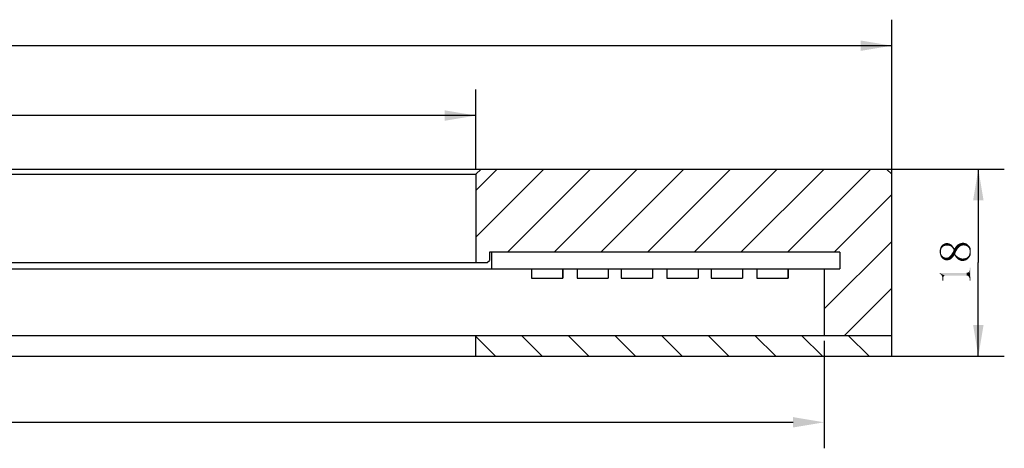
# Model space of a CAD drawing. Header units: millimetres. Extents: x 57 to 255, y 4 to 286.
# Tile 5 of 5: x 156 to 251, y 243 to 284. Entities that reach past the tile are written whole.
import ezdxf

# ---------------------------------------------------------------- set-up
doc = ezdxf.new("R2010")
doc.units = ezdxf.units.MM
doc.header["$LTSCALE"] = 23.1
doc.header["$PDMODE"] = 3
doc.header["$PDSIZE"] = 8
doc.layers.get('0').update_dxf_attribs({"linetype": 'CONTINUOUS'})
doc.layers.get('Defpoints').update_dxf_attribs({"linetype": 'CONTINUOUS'})
doc.layers.add('00_COMPONENTS', color=7, linetype='CONTINUOUS')
doc.layers.add('51__DRAFT_DIMS', color=7, linetype='CONTINUOUS')
doc.styles.get("Standard").update_dxf_attribs({"font": 'simfang.ttf'})
doc.dimstyles.new('DIMSTYLE_1', dxfattribs={"dimtxt": 3, "dimasz": 3, "dimexe": 2.5, "dimexo": 0.5, "dimgap": 0.75, "dimtad": 1, "dimdsep": 46, "dimtxsty": 'STANDARD', "dimblk": '_FILLED', "dimblk1": '_FILLED', "dimblk2": '_FILLED', "dimcen": 0.09, "dimclrt": 3, "dimazin": 2, "dimtp": 0.5, "dimtm": 0.5, "dimtfac": 1, "dimtofl": 0, "dimtmove": 0, "dimatfit": 3, "dimldrblk": '_FILLED', "dimfxl": 1, "dimtolj": 1, "dimarcsym": 0})
doc.dimstyles.new('DIMSTYLE_2', dxfattribs={"dimtxt": 3, "dimasz": 3, "dimexe": 2.5, "dimexo": 0.5, "dimgap": 0.75, "dimtad": 1, "dimdsep": 46, "dimtxsty": 'STANDARD', "dimblk": '_FILLED', "dimblk1": '_FILLED', "dimblk2": '_FILLED', "dimcen": 0.09, "dimclrt": 3, "dimazin": 2, "dimtp": 0.3, "dimtm": 0.3, "dimtfac": 1, "dimtofl": 0, "dimtmove": 0, "dimatfit": 3, "dimldrblk": '_FILLED', "dimfxl": 1, "dimtolj": 1, "dimarcsym": 0})
doc.dimstyles.new('DIMSTYLE_3', dxfattribs={"dimtxt": 3, "dimasz": 3, "dimexe": 2.5, "dimexo": 0.5, "dimgap": 0.75, "dimtad": 1, "dimdsep": 46, "dimtxsty": 'STANDARD', "dimblk": '_FILLED', "dimblk1": '_FILLED', "dimblk2": '_FILLED', "dimcen": 0.09, "dimclrt": 3, "dimazin": 2, "dimtp": 0.2, "dimtm": 0.2, "dimtfac": 1, "dimtofl": 0, "dimtmove": 0, "dimatfit": 3, "dimldrblk": '_FILLED', "dimfxl": 1, "dimtolj": 1, "dimarcsym": 0})

# ---------------------------------------------------------------- blocks, each defined once
blk = doc.blocks.new('_FILLED')
at = {"color": 0, "linetype": 'ByBlock'}
blk.add_solid([(0, 0), (-1, 0.167), (-1, -0.167)], dxfattribs=at)
blk = doc.blocks.new('*D1')
at = {"layer": '51__DRAFT_DIMS', "color": 4}
for p, q in [((60.107, 268.009), (60.107, 283.866)), ((240.107, 268.009), (240.107, 283.866)), ((60.107, 281.366), (150.107, 281.366)), ((240.107, 281.366), (150.107, 281.366))]:
    blk.add_line(p, q, dxfattribs=at)
at = {"layer": '51__DRAFT_DIMS', "color": 4, "xscale": 3, "yscale": 3, "zscale": 3, "rotation": 180}
blk.add_blockref('_FILLED', (60.107, 281.366), dxfattribs=at)
at = {"layer": '51__DRAFT_DIMS', "color": 4, "xscale": 3, "yscale": 3, "zscale": 3}
blk.add_blockref('_FILLED', (240.107, 281.366), dxfattribs=at)
blk = doc.blocks.new('*D2')
at = {"layer": '51__DRAFT_DIMS', "color": 4}
for p, q in [((100.107, 269.509), (100.107, 277.15)), ((200.107, 269.509), (200.107, 277.15)), ((100.107, 274.65), (150.107, 274.65)), ((200.107, 274.65), (150.107, 274.65))]:
    blk.add_line(p, q, dxfattribs=at)
at = {"layer": '51__DRAFT_DIMS', "color": 4, "xscale": 3, "yscale": 3, "zscale": 3, "rotation": 180}
blk.add_blockref('_FILLED', (100.107, 274.65), dxfattribs=at)
at = {"layer": '51__DRAFT_DIMS', "color": 4, "xscale": 3, "yscale": 3, "zscale": 3}
blk.add_blockref('_FILLED', (200.107, 274.65), dxfattribs=at)
blk = doc.blocks.new('*D3')
at = {"layer": '51__DRAFT_DIMS', "color": 4}
for p, q in [((235.457, 269.509), (250.927, 269.509)), ((248.427, 269.509), (248.427, 260.509)), ((248.427, 251.509), (248.427, 260.509)), ((235.457, 251.509), (250.927, 251.509))]:
    blk.add_line(p, q, dxfattribs=at)
at = {"layer": '51__DRAFT_DIMS', "color": 4, "xscale": 3, "yscale": 3, "zscale": 3}
for p, rotation in [((248.427, 269.509), 90), ((248.427, 251.509), 270)]:
    blk.add_blockref('_FILLED', p, dxfattribs=dict(at, rotation=rotation))
blk = doc.blocks.new('*D8')
at = {"layer": '51__DRAFT_DIMS', "color": 0, "lineweight": -2}
for p, q in [((66.607, 253.009), (66.607, 242.663)), ((233.607, 253.009), (233.607, 242.663)), ((69.607, 245.163), (230.607, 245.163))]:
    blk.add_line(p, q, dxfattribs=at)
at = {"layer": 'Defpoints', "color": 0}
for p in [(66.607, 253.509), (233.607, 253.509), (233.607, 245.163)]:
    blk.add_point(p, dxfattribs=at)
at = {"layer": '51__DRAFT_DIMS', "color": 0, "linetype": 'ByBlock', "lineweight": -2, "xscale": 3, "yscale": 3, "zscale": 3, "rotation": 180}
blk.add_blockref('_FILLED', (66.607, 245.163), dxfattribs=at)
at = {"layer": '51__DRAFT_DIMS', "color": 0, "linetype": 'ByBlock', "lineweight": -2, "xscale": 3, "yscale": 3, "zscale": 3}
blk.add_blockref('_FILLED', (233.607, 245.163), dxfattribs=at)
at = {"layer": '51__DRAFT_DIMS', "color": 3, "insert": (150.107, 247.431), "char_height": 3, "attachment_point": 5}
blk.add_mtext('\\A1;167', dxfattribs=at)

msp = doc.modelspace()

# ---------------------------------------------------------------- hatches: boundary and pattern name
h = msp.add_hatch()
h.set_pattern_fill('ANSI31', color=256)
h.paths.add_polyline_path([(66.60728, 253.50886), (66.60728, 259.90886), (65.10697, 259.90886), (65.10728, 261.50886), (98.60728, 261.50886), (98.80728, 261.50886), (98.80728, 260.70886), (99.00728, 260.50886), (100.10728, 260.50886), (100.10728, 269.00886), (99.60728, 269.50886), (60.60728, 269.50886), (60.10728, 269.00886), (60.10728, 253.50886)])
h.paths.add_polyline_path([(240.10728, 253.50886), (240.10728, 269.00886), (239.60728, 269.50886), (200.60728, 269.50886), (200.10728, 269.00886), (200.10728, 260.50886), (201.20728, 260.50886), (201.40728, 260.70886), (201.40728, 261.50886), (201.60728, 261.50886), (235.10728, 261.50886), (235.10705, 259.90886), (233.60728, 259.90886), (233.60728, 253.50886)])
h = msp.add_hatch()
h.set_pattern_fill('ANSI31', color=256, angle=90)
h.paths.add_polyline_path([(66.60728, 253.50886), (60.10728, 253.50886), (60.10728, 251.50886), (100.10728, 251.50886), (100.10728, 253.50886)])
h.paths.add_polyline_path([(200.10728, 251.50886), (240.10728, 251.50886), (240.10728, 253.50886), (233.60728, 253.50886), (200.10728, 253.50886)])

# ---------------------------------------------------------------- linework, layer by layer
at = {"layer": '00_COMPONENTS', "color": 7}
for p, q in [((60.60728, 269.50886), (239.60728, 269.50886)), ((100.10728, 269.00886), (200.10728, 269.00886)), ((200.10728, 269.00886), (200.60728, 269.50886)), ((200.10728, 269.00886), (200.10728, 260.50886)), ((239.60728, 269.50886), (240.10728, 269.00886)), ((240.10728, 251.50886), (240.10728, 269.00886)), ((235.10728, 261.50886), (201.40728, 261.50886)), ((201.40728, 261.50886), (201.40728, 260.70886)), ((201.60728, 261.50886), (201.60728, 259.90886)), ((235.10705, 261.45395), (235.10705, 259.90886)), ((235.10728, 261.50886), (235.10728, 259.90886)), ((99.00728, 260.50886), (201.20728, 260.50886)), ((201.20728, 260.50886), (201.40728, 260.70886)), ((65.10697, 259.90886), (235.10728, 259.90886)), ((205.45113, 259.90886), (205.45113, 259.03406)), ((208.44831, 259.90886), (208.44831, 259.03406)), ((208.45434, 259.90886), (208.45434, 259.03406)), ((209.83462, 259.90886), (209.83462, 259.03406)), ((212.8318, 259.90886), (212.8318, 259.03406)), ((212.83784, 259.90886), (212.83784, 259.03406)), ((214.09442, 259.90886), (214.09442, 259.03406)), ((214.09442, 259.90886), (214.09442, 259.03406)), ((217.0916, 259.90886), (217.0916, 259.03406)), ((217.0916, 259.90886), (217.0916, 259.03406)), ((217.09763, 259.90886), (217.09763, 259.03406)), ((217.09763, 259.90886), (217.09763, 259.03406)), ((218.47791, 259.90886), (218.47791, 259.03406)), ((218.47791, 259.90886), (218.47791, 259.03406)), ((221.47509, 259.90886), (221.47509, 259.03406)), ((221.47509, 259.90886), (221.47509, 259.03406)), ((221.48113, 259.90886), (221.48113, 259.03406)), ((221.48113, 259.90886), (221.48113, 259.03406)), ((222.73771, 259.90886), (222.73771, 259.03406)), ((225.73489, 259.90886), (225.73489, 259.03406)), ((225.74092, 259.90886), (225.74092, 259.03406)), ((227.1212, 259.90886), (227.1212, 259.03406)), ((230.11838, 259.90886), (230.11838, 259.03406)), ((230.12442, 259.90886), (230.12442, 259.03406)), ((233.60728, 259.90886), (233.60728, 253.50886)), ((205.45113, 259.03406), (208.45434, 259.03406)), ((209.83462, 259.03406), (212.83784, 259.03406)), ((214.09442, 259.03406), (217.09763, 259.03406)), ((214.09442, 259.03406), (217.09763, 259.03406)), ((218.47791, 259.03406), (221.48113, 259.03406)), ((218.47791, 259.03406), (221.48113, 259.03406)), ((222.73771, 259.03406), (225.74092, 259.03406)), ((227.1212, 259.03406), (230.12442, 259.03406)), ((60.10728, 253.50886), (240.10728, 253.50886)), ((200.10728, 251.50886), (200.10728, 253.50886)), ((60.10728, 251.50886), (240.10728, 251.50886))]:
    msp.add_line(p, q, dxfattribs=at)
at = {"layer": '51__DRAFT_DIMS', "color": 3}
for points in [[(245.09853, 262.07918), (245.02822, 262.26668), (245.14541, 262.33699)], [(245.14541, 262.33699), (245.21572, 262.12605), (245.09853, 262.07918)], [(245.21572, 262.12605), (245.14541, 262.33699), (245.28603, 262.38386)], [(245.28603, 262.38386), (245.30947, 262.14949), (245.21572, 262.12605)], [(245.42666, 262.14949), (245.30947, 262.14949), (245.28603, 262.38386)], [(245.42666, 262.14949), (245.28603, 262.38386), (245.42666, 262.38386)], [(245.42666, 262.38386), (245.52041, 262.38386), (245.54384, 262.14949)], [(245.42666, 262.38386), (245.54384, 262.14949), (245.42666, 262.14949)], [(245.54384, 262.14949), (245.52041, 262.38386), (245.61416, 262.36043)], [(245.61416, 262.36043), (245.63759, 262.12605), (245.54384, 262.14949)], [(245.70791, 262.10261), (245.63759, 262.12605), (245.61416, 262.36043)], [(245.70791, 262.10261), (245.61416, 262.36043), (245.70791, 262.31355)], [(245.70791, 262.31355), (245.80166, 262.05574), (245.70791, 262.10261)], [(245.80166, 262.05574), (245.70791, 262.31355), (245.80166, 262.26668)], [(246.5751, 261.96199), (246.50478, 262.29011), (246.59853, 262.33699)], [(246.59853, 262.33699), (246.66885, 262.05574), (246.5751, 261.96199)], [(246.66885, 262.05574), (246.59853, 262.33699), (246.71572, 262.38386)], [(246.71572, 262.38386), (246.78603, 262.12605), (246.66885, 262.05574)], [(246.78603, 262.12605), (246.71572, 262.38386), (246.83291, 262.4073)], [(246.83291, 262.4073), (246.87978, 262.14949), (246.78603, 262.12605)], [(246.87978, 262.14949), (246.83291, 262.4073), (246.9501, 262.43074)], [(246.9501, 262.43074), (246.99697, 262.17293), (246.87978, 262.14949)], [(247.11416, 262.14949), (246.99697, 262.17293), (246.9501, 262.43074)], [(247.11416, 262.14949), (246.9501, 262.43074), (247.11416, 262.4073)], [(247.11416, 262.4073), (247.23134, 262.12605), (247.11416, 262.14949)], [(247.23134, 262.12605), (247.11416, 262.4073), (247.25478, 262.36043)], [(247.25478, 262.36043), (247.34853, 262.07918), (247.23134, 262.12605)], [(247.34853, 262.07918), (247.25478, 262.36043), (247.37197, 262.29011)], [(244.72353, 261.39949), (244.7001, 261.58699), (244.72353, 261.75105)], [(244.77041, 261.23543), (244.72353, 261.75105), (244.77041, 261.91511)], [(244.72353, 261.75105), (244.77041, 261.23543), (244.72353, 261.39949)], [(244.81728, 261.0948), (244.77041, 261.91511), (244.81728, 262.05574)], [(244.77041, 261.91511), (244.81728, 261.0948), (244.77041, 261.23543)], [(244.8876, 261.8448), (244.81728, 262.05574), (244.91103, 262.17293)], [(244.81728, 261.0948), (244.81728, 262.05574), (244.84072, 261.42293)], [(244.84072, 261.58699), (244.84072, 261.42293), (244.81728, 262.05574)], [(244.84072, 261.72761), (244.84072, 261.58699), (244.81728, 262.05574)], [(244.8876, 261.8448), (244.84072, 261.72761), (244.81728, 262.05574)], [(244.84072, 261.42293), (244.91103, 260.95418), (244.81728, 261.0948)], [(244.84072, 261.42293), (244.86416, 261.30574), (244.91103, 260.95418)], [(244.91103, 262.17293), (244.93447, 261.93855), (244.8876, 261.8448)], [(245.00478, 262.00886), (244.91103, 262.17293), (245.02822, 262.26668)], [(245.00478, 262.00886), (244.93447, 261.93855), (244.91103, 262.17293)], [(245.02822, 262.26668), (245.09853, 262.07918), (245.00478, 262.00886)], [(245.80166, 262.26668), (245.87197, 261.98543), (245.80166, 262.05574)], [(245.87197, 261.98543), (245.80166, 262.26668), (245.89541, 262.19636)], [(245.89541, 260.93074), (245.82509, 261.2823), (245.89541, 261.42293)], [(245.89541, 262.19636), (245.94228, 261.91511), (245.87197, 261.98543)], [(245.94228, 261.91511), (245.89541, 262.19636), (245.96572, 262.10261)], [(245.98916, 261.02449), (245.89541, 261.42293), (245.98916, 261.56355)], [(245.89541, 261.42293), (245.98916, 261.02449), (245.89541, 260.93074)], [(245.96572, 262.10261), (245.98916, 261.8448), (245.94228, 261.91511)], [(246.05947, 261.72761), (245.98916, 261.8448), (245.96572, 262.10261)], [(246.05947, 261.72761), (245.96572, 262.10261), (246.05947, 261.98543)], [(246.05947, 261.11824), (245.98916, 261.56355), (246.05947, 261.72761)], [(245.98916, 261.56355), (246.05947, 261.11824), (245.98916, 261.02449)], [(246.05947, 261.72761), (246.05947, 261.98543), (246.12978, 261.23543)], [(246.12978, 261.23543), (246.05947, 261.98543), (246.12978, 261.86824)], [(246.05947, 261.72761), (246.12978, 261.23543), (246.05947, 261.11824)], [(246.20009, 261.32918), (246.12978, 261.86824), (246.20009, 261.98543)], [(246.12978, 261.86824), (246.20009, 261.11824), (246.12978, 261.23543)], [(246.20009, 261.32918), (246.20009, 261.11824), (246.12978, 261.86824)], [(246.27041, 261.54011), (246.20009, 261.98543), (246.29384, 262.10261)], [(246.20009, 261.98543), (246.27041, 261.54011), (246.20009, 261.32918)], [(246.29384, 262.10261), (246.36416, 261.70418), (246.27041, 261.54011)], [(246.36416, 261.70418), (246.29384, 262.10261), (246.38759, 262.2198)], [(246.38759, 262.2198), (246.45791, 261.8448), (246.36416, 261.70418)], [(246.45791, 261.8448), (246.38759, 262.2198), (246.50478, 262.29011)], [(246.50478, 262.29011), (246.5751, 261.96199), (246.45791, 261.8448)], [(247.37197, 262.29011), (247.41884, 262.00886), (247.34853, 262.07918)], [(247.41884, 262.00886), (247.37197, 262.29011), (247.48916, 262.17293)], [(247.48916, 262.17293), (247.51259, 261.93855), (247.41884, 262.00886)], [(247.55947, 261.82136), (247.51259, 261.93855), (247.48916, 262.17293)], [(247.58291, 261.70418), (247.55947, 261.82136), (247.48916, 262.17293)], [(247.58291, 261.70418), (247.48916, 262.17293), (247.60634, 262.05574)], [(247.55947, 261.30574), (247.58291, 261.42293), (247.60634, 261.07136)], [(247.60634, 262.05574), (247.60634, 261.54011), (247.58291, 261.70418)], [(247.60634, 261.07136), (247.58291, 261.42293), (247.60634, 261.54011)], [(247.60634, 261.54011), (247.60634, 262.05574), (247.67666, 261.21199)], [(247.67666, 261.37605), (247.67666, 261.21199), (247.60634, 262.05574)], [(247.67666, 261.72761), (247.67666, 261.37605), (247.60634, 262.05574)], [(247.67666, 261.72761), (247.60634, 262.05574), (247.67666, 261.91511)], [(247.60634, 261.54011), (247.67666, 261.21199), (247.60634, 261.07136)], [(247.67666, 261.72761), (247.7001, 261.54011), (247.67666, 261.37605)], [(244.91103, 260.95418), (244.86416, 261.30574), (244.93447, 261.18855)], [(244.93447, 261.18855), (245.02822, 260.86043), (244.91103, 260.95418)], [(244.93447, 261.18855), (245.00478, 261.11824), (245.02822, 260.86043)], [(245.02822, 260.86043), (245.00478, 261.11824), (245.09853, 261.04793)], [(245.09853, 261.04793), (245.14541, 260.79011), (245.02822, 260.86043)], [(245.14541, 260.79011), (245.09853, 261.04793), (245.16885, 261.02449)], [(245.16885, 261.02449), (245.28603, 260.74324), (245.14541, 260.79011)], [(245.16885, 261.02449), (245.2626, 260.97761), (245.28603, 260.74324)], [(245.28603, 260.74324), (245.2626, 260.97761), (245.35635, 260.97761)], [(245.35635, 260.97761), (245.42666, 260.74324), (245.28603, 260.74324)], [(245.42666, 260.74324), (245.35635, 260.97761), (245.4501, 261.00105)], [(245.4501, 261.00105), (245.52041, 260.74324), (245.42666, 260.74324)], [(245.52041, 260.74324), (245.4501, 261.00105), (245.54384, 261.02449)], [(245.54384, 261.02449), (245.63759, 260.76668), (245.52041, 260.74324)], [(245.63759, 260.76668), (245.54384, 261.02449), (245.63759, 261.0948)], [(245.73134, 260.81355), (245.63759, 261.0948), (245.73134, 261.18855)], [(245.63759, 261.0948), (245.73134, 260.81355), (245.63759, 260.76668)], [(245.82509, 260.86043), (245.73134, 261.18855), (245.82509, 261.2823)], [(245.73134, 261.18855), (245.82509, 260.86043), (245.73134, 260.81355)], [(245.82509, 261.2823), (245.89541, 260.93074), (245.82509, 260.86043)], [(246.20009, 261.32918), (246.27041, 261.23543), (246.29384, 261.00105)], [(246.20009, 261.32918), (246.29384, 261.00105), (246.20009, 261.11824)], [(246.29384, 261.00105), (246.27041, 261.23543), (246.34072, 261.16511)], [(246.34072, 261.16511), (246.38759, 260.9073), (246.29384, 261.00105)], [(246.38759, 260.9073), (246.34072, 261.16511), (246.43447, 261.0948)], [(246.43447, 261.0948), (246.48135, 260.81355), (246.38759, 260.9073)], [(246.48135, 260.81355), (246.43447, 261.0948), (246.52822, 261.02449)], [(246.52822, 261.02449), (246.59853, 260.74324), (246.48135, 260.81355)], [(246.59853, 260.74324), (246.52822, 261.02449), (246.64541, 260.97761)], [(246.64541, 260.97761), (246.71572, 260.69636), (246.59853, 260.74324)], [(246.71572, 260.69636), (246.64541, 260.97761), (246.73916, 260.93074)], [(246.73916, 260.93074), (246.83291, 260.67293), (246.71572, 260.69636)], [(246.83291, 260.67293), (246.73916, 260.93074), (246.85635, 260.9073)], [(246.85635, 260.9073), (246.97353, 260.67293), (246.83291, 260.67293)], [(246.97353, 260.67293), (246.85635, 260.9073), (246.97353, 260.9073)], [(247.11416, 260.69636), (246.97353, 260.9073), (247.11416, 260.93074)], [(246.97353, 260.9073), (247.11416, 260.69636), (246.97353, 260.67293)], [(247.11416, 260.93074), (247.23134, 260.95418), (247.25478, 260.74324)], [(247.11416, 260.93074), (247.25478, 260.74324), (247.11416, 260.69636)], [(247.25478, 260.74324), (247.23134, 260.95418), (247.34853, 261.00105)], [(247.34853, 261.00105), (247.37197, 260.81355), (247.25478, 260.74324)], [(247.37197, 260.81355), (247.34853, 261.00105), (247.41884, 261.0948)], [(247.41884, 261.0948), (247.48916, 260.93074), (247.37197, 260.81355)], [(247.48916, 260.93074), (247.41884, 261.0948), (247.51259, 261.18855)], [(247.51259, 261.18855), (247.60634, 261.07136), (247.48916, 260.93074)], [(247.51259, 261.18855), (247.55947, 261.30574), (247.60634, 261.07136)], [(244.7001, 259.52449), (244.74697, 259.43074), (244.7001, 259.45418)], [(244.81728, 259.38386), (244.74697, 259.43074), (244.7001, 259.52449)], [(244.86416, 259.33699), (244.81728, 259.38386), (244.7001, 259.52449)], [(245.07509, 259.17293), (244.86416, 259.33699), (244.7001, 259.52449)], [(245.12197, 259.2198), (245.07509, 259.17293), (244.7001, 259.52449)], [(245.16885, 259.24324), (245.12197, 259.2198), (244.7001, 259.52449)], [(245.21572, 259.26668), (245.16885, 259.24324), (244.7001, 259.52449)], [(247.30166, 259.26668), (245.21572, 259.26668), (244.7001, 259.52449)], [(247.30166, 259.26668), (244.7001, 259.52449), (247.30166, 259.52449)], [(247.37197, 259.24324), (247.30166, 259.52449), (247.37197, 259.54793)], [(247.30166, 259.52449), (247.37197, 259.24324), (247.30166, 259.26668)], [(247.37197, 259.54793), (247.41885, 259.24324), (247.37197, 259.24324)], [(247.41885, 259.24324), (247.37197, 259.54793), (247.41885, 259.54793)], [(247.46572, 259.2198), (247.41885, 259.54793), (247.46572, 259.57136)], [(247.41885, 259.54793), (247.46572, 259.2198), (247.41885, 259.24324)], [(247.5126, 259.17293), (247.46572, 259.57136), (247.5126, 259.61824)], [(247.46572, 259.57136), (247.5126, 259.17293), (247.46572, 259.2198)], [(247.53603, 259.12605), (247.5126, 259.61824), (247.53603, 259.66511)], [(247.5126, 259.61824), (247.53603, 259.12605), (247.5126, 259.17293)], [(247.55947, 259.07918), (247.53603, 259.66511), (247.55947, 259.71199)], [(247.53603, 259.66511), (247.55947, 259.07918), (247.53603, 259.12605)], [(247.58291, 259.00886), (247.55947, 259.71199), (247.58291, 259.7823)], [(247.55947, 259.71199), (247.58291, 259.00886), (247.55947, 259.07918)], [(247.58291, 259.85261), (247.58291, 260.04011), (247.67666, 258.77449)], [(247.67666, 258.77449), (247.58291, 260.04011), (247.67666, 260.04011)], [(247.58291, 259.7823), (247.58291, 259.85261), (247.67666, 258.77449)], [(247.58291, 259.00886), (247.58291, 259.7823), (247.67666, 258.77449)], [(245.07509, 259.07918), (244.91103, 259.26668), (244.86416, 259.33699)], [(245.07509, 259.17293), (245.07509, 259.07918), (244.86416, 259.33699)], [(245.07509, 259.07918), (244.93447, 259.19636), (244.91103, 259.26668)], [(245.07509, 258.77449), (244.95791, 259.12605), (244.93447, 259.19636)], [(245.07509, 259.07918), (245.07509, 258.77449), (244.93447, 259.19636)], [(244.95791, 259.0323), (244.95791, 259.12605), (245.07509, 258.77449)], [(244.95791, 258.93855), (244.95791, 259.0323), (245.07509, 258.77449)], [(244.95791, 258.93855), (245.07509, 258.77449), (244.95791, 258.77449)], [(247.58291, 258.93855), (247.58291, 259.00886), (247.67666, 258.77449)], [(247.58291, 258.93855), (247.67666, 258.77449), (247.58291, 258.77449)]]:
    msp.add_solid(points, dxfattribs=at)

# ---------------------------------------------------------------- dimensions: what is measured, and where the dimension line sits
at = {"layer": '51__DRAFT_DIMS', "color": 4}
for base, p1, p2, dimstyle, picture, middle in [((240.10728, 281.36554), (60.10728, 267.50886), (240.10728, 267.50886), 'DIMSTYLE_1', '*D1', (146.8026, 281.36554)), ((200.10728, 274.65043), (100.10728, 269.00886), (200.10728, 269.00886), 'DIMSTYLE_2', '*D2', (146.8026, 274.65043))]:
    dim = msp.add_linear_dim(base=base, p1=p1, p2=p2, dimstyle=dimstyle, dxfattribs=at)
    dim.commit()
    dim.dimension.update_dxf_attribs({"geometry": picture, "text_midpoint": middle, "dimtype": 160})
dim = msp.add_linear_dim(base=(248.42666, 251.50886), p1=(234.95728, 269.50886), p2=(234.95728, 251.50886), angle=270, dimstyle='DIMSTYLE_3', dxfattribs=at)
dim.commit()
dim.dimension.update_dxf_attribs({"geometry": '*D3', "text_midpoint": (248.42666, 258.30574), "dimtype": 160})
dim = msp.add_linear_dim(base=(233.60728, 245.16346), p1=(66.60728, 253.50886), p2=(233.60728, 253.50886), dimstyle='DIMSTYLE_2', override={"dimtxsty": 'STANDARD', "dimldrblk": '_FILLED'}, dxfattribs=at)
dim.commit()
dim.dimension.update_dxf_attribs({"geometry": '*D8', "text_midpoint": (150.10728, 247.4306)})

doc.saveas('drawing.dxf')
